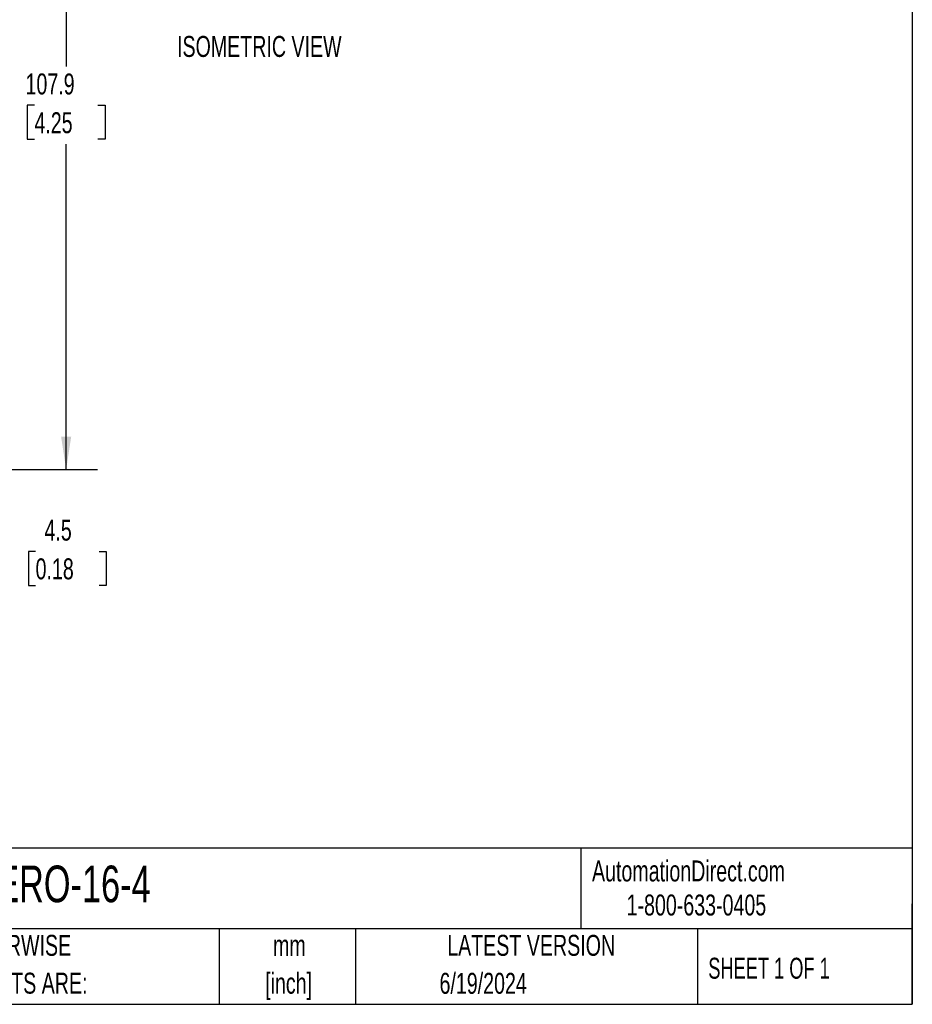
# Model space of a CAD drawing. Header units: millimetres. Extents: x 6 to 273, y 6 to 210.
# Tile 6 of 13: x 183 to 273, y 6 to 106. Entities that reach past the tile are written whole.
import ezdxf

# ---------------------------------------------------------------- set-up
doc = ezdxf.new("R2010")
doc.units = ezdxf.units.MM
doc.layers.add('DIMENSIONS', color=140, linetype='Continuous', lineweight=25)
doc.layers.add('TEXT', color=140, linetype='Continuous', lineweight=25)
doc.styles.add('SLDTEXTSTYLE0', font='TXT', dxfattribs={"width": 0.7})
doc.styles.add('SLDTEXTSTYLE1', font='TXT', dxfattribs={"width": 0.65})
doc.dimstyles.new('SLDDIMSTYLE0', dxfattribs={"dimtxt": 2.158008, "dimasz": 3.302, "dimexe": 0, "dimexo": 0.0625, "dimgap": 0.539502, "dimtad": 0, "dimtih": 1, "dimtoh": 1, "dimlfac": 1.5, "dimrnd": 1e-09, "dimzin": 12, "dimdsep": 46, "dimtxsty": 'SLDTEXTSTYLE0', "dimsah": 1, "dimcen": 0.09, "dimadec": 0, "dimazin": 3, "dimtfac": 1, "dimtofl": 0, "dimtmove": 0, "dimatfit": 3, "dimfxl": 0, "dimfrac": 2, "dimtolj": 1, "dimtzin": 12, "dimarcsym": 0})
doc.dimstyles.new('SLDDIMSTYLE3', dxfattribs={"dimtxt": 2.158008, "dimasz": 3.302, "dimexe": 0, "dimexo": 0.0625, "dimgap": 0.539502, "dimtad": 0, "dimtih": 1, "dimtoh": 1, "dimlfac": 1.5, "dimrnd": 1e-09, "dimzin": 12, "dimdsep": 46, "dimtxsty": 'SLDTEXTSTYLE0', "dimsah": 1, "dimcen": 0.09, "dimadec": 0, "dimazin": 3, "dimtfac": 1, "dimtmove": 0, "dimatfit": 0, "dimfxl": 0, "dimfrac": 2, "dimtolj": 1, "dimtzin": 12, "dimarcsym": 0})

# ---------------------------------------------------------------- blocks, each defined once
blk = doc.blocks.new('_D_5')
at = {"layer": 'DIMENSIONS'}
for p, q in [((135.64, 132.326), (190.755, 132.326)), ((187.58, 132.326), (187.58, 101.058)), ((184.373, 97.145), (183.649, 97.145)), ((183.649, 97.145), (183.649, 93.715)), ((190.786, 97.145), (191.511, 97.145)), ((191.511, 97.145), (191.511, 93.715)), ((183.649, 93.715), (184.373, 93.715)), ((191.511, 93.715), (190.786, 93.715)), ((187.58, 60.361), (187.58, 93.232)), ((135.64, 60.361), (190.755, 60.361))]:
    blk.add_line(p, q, dxfattribs=at)
for points in [[(187.58, 132.326), (187.072, 129.024), (188.088, 129.024)], [(187.58, 60.361), (188.088, 63.663), (187.072, 63.663)]]:
    blk.add_solid(points, dxfattribs=at)
at = {"layer": 'DIMENSIONS', "char_height": 2.1167, "attachment_point": 1, "style": 'SLDTEXTSTYLE0'}
for s, insert in [('107.9', (183.476, 100.356)), ('4.25', (184.373, 96.444))]:
    blk.add_mtext(s, dxfattribs=dict(at, insert=insert))
blk = doc.blocks.new('_D_7')
at = {"layer": 'DIMENSIONS'}
for p, q in [((177.693, 63.34), (177.693, 69.69)), ((147.5, 63.34), (180.868, 63.34)), ((135.775, 60.361), (180.868, 60.361)), ((177.693, 52.088), (177.693, 60.361)), ((180.601, 52.088), (177.693, 52.088)), ((184.491, 52.088), (183.767, 52.088)), ((183.767, 52.088), (183.767, 48.658)), ((190.904, 52.088), (191.629, 52.088)), ((191.629, 52.088), (191.629, 48.658)), ((183.767, 48.658), (184.491, 48.658)), ((191.629, 48.658), (190.904, 48.658))]:
    blk.add_line(p, q, dxfattribs=at)
for points in [[(177.693, 63.34), (178.201, 66.642), (177.185, 66.642)], [(177.693, 60.361), (177.185, 57.059), (178.201, 57.059)]]:
    blk.add_solid(points, dxfattribs=at)
at = {"layer": 'DIMENSIONS', "char_height": 2.1167, "attachment_point": 1, "style": 'SLDTEXTSTYLE0'}
for s, insert in [('4.5', (185.389, 55.299)), ('0.18', (184.491, 51.386))]:
    blk.add_mtext(s, dxfattribs=dict(at, insert=insert))

msp = doc.modelspace()

# ---------------------------------------------------------------- linework, layer by layer
at = {"layer": 'TEXT'}
for p, q in [((273.05, 209.55), (273.05, 6.35)), ((273.05, 22.1261), (6.35, 22.1261)), ((239.5754, 22.1261), (239.5754, 13.97)), ((273.05, 6.35), (273.05, 16.51)), ((273.05, 13.97), (6.35, 13.97)), ((203.0243, 13.97), (203.0243, 6.35)), ((216.8121, 13.97), (216.8121, 6.35)), ((251.3487, 13.97), (251.3487, 6.35)), ((6.35, 6.35), (273.05, 6.35))]:
    msp.add_line(p, q, dxfattribs=at)

# ---------------------------------------------------------------- texts
at = {"color": 179, "linetype": 'Continuous', "lineweight": 18, "char_height": 2.116667, "attachment_point": 1, "style": 'SLDTEXTSTYLE0'}
for s, insert in [('AutomationDirect.com', (240.695, 20.8765)), ('1-800-633-0405', (244.1916, 17.437))]:
    msp.add_mtext(s, dxfattribs=dict(at, insert=insert))
at = {"layer": 'DIMENSIONS', "insert": (198.7807, 104.1468), "char_height": 2.116667, "attachment_point": 1, "style": 'SLDTEXTSTYLE0'}
msp.add_mtext('ISOMETRIC VIEW', dxfattribs=at)
at = {"layer": 'TEXT'}
for s, insert, char_height, attachment_point, style in [('MZERO-16-4', (175.5018, 20.3644), 3.70417, 1, 'SLDTEXTSTYLE0'), ('UNLESS OTHERWISE', (167.6079, 13.364), 2.116667, 1, 'SLDTEXTSTYLE0'), ('LATEST VERSION', (234.5521, 13.364), 2.116667, 2, 'SLDTEXTSTYLE0'), ('mm', (210.1304, 13.3613), 2.11667, 2, 'SLDTEXTSTYLE0'), ('SHEET 1 OF 1', (252.4413, 11.0515), 2.116667, 1, 'SLDTEXTSTYLE1'), ('SPECIFIED UNITS ARE:', (167.6079, 9.5418), 2.116667, 1, 'SLDTEXTSTYLE0'), ('[inch]', (210.0466, 9.5391), 2.11667, 2, 'SLDTEXTSTYLE0'), ('6/19/2024', (229.7015, 9.5275), 2.11667, 2, 'SLDTEXTSTYLE0')]:
    msp.add_mtext(s, dxfattribs=dict(at, insert=insert, char_height=char_height, attachment_point=attachment_point, style=style))

# ---------------------------------------------------------------- dimensions: what is measured, and where the dimension line sits
at = {"layer": 'DIMENSIONS'}
for base, p1, p2, dimstyle, picture, middle in [((187.5796, 132.3256), (134.3698, 60.3609), (134.3698, 132.3256), 'SLDDIMSTYLE0', '_D_5', (187.5796, 97.1448)), ((177.6928, 63.3403), (134.5046, 60.3609), (146.2303, 63.3403), 'SLDDIMSTYLE3', '_D_7', (177.6928, 52.0876))]:
    dim = msp.add_linear_dim(base=base, p1=p1, p2=p2, angle=90, dimstyle=dimstyle, dxfattribs=at)
    dim.commit()
    dim.dimension.update_dxf_attribs({"geometry": picture, "text_midpoint": middle, "dimtype": 160})

doc.saveas('drawing.dxf')
